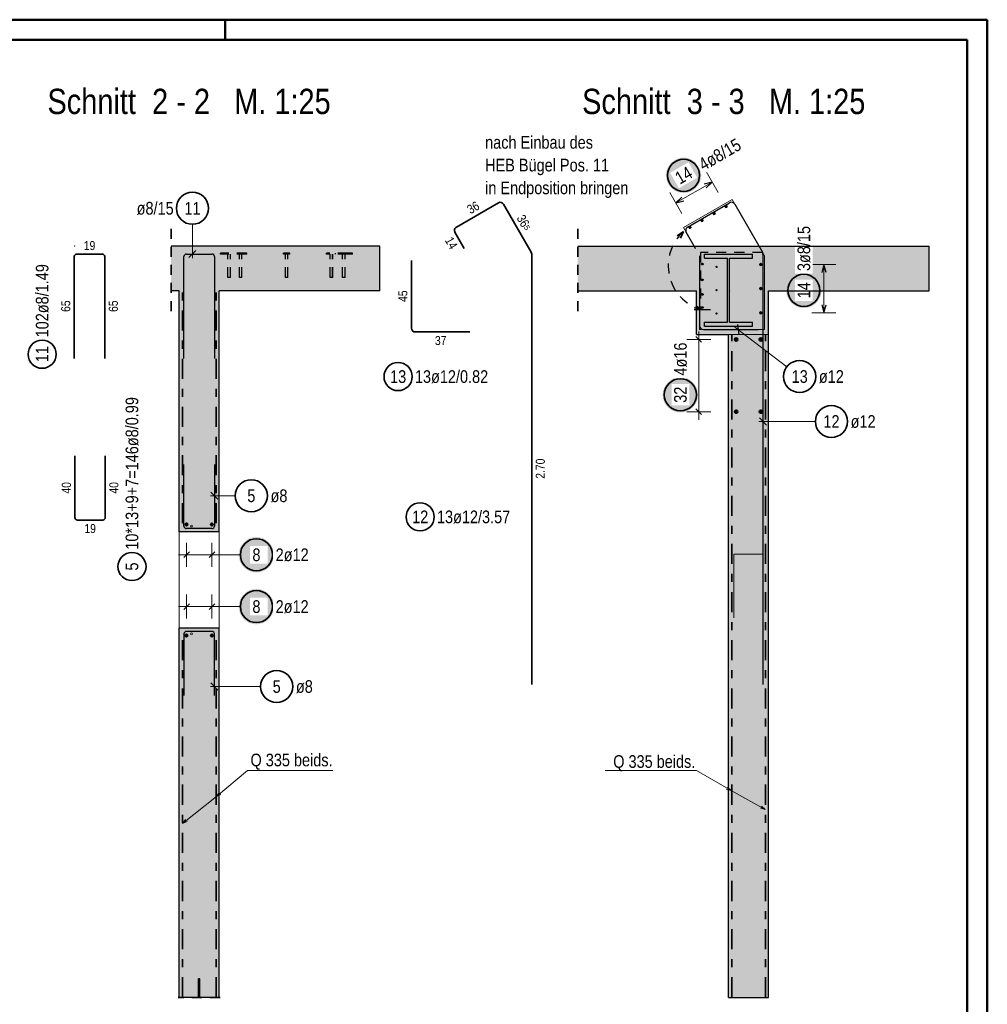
# Model space of a CAD drawing. Header units: millimetres. Extents: x -1.6 to 96.2, y -42.8 to 42.
# Tile 43 of 43: x 75.4 to 87.5, y 29.8 to 42. Entities that reach past the tile are written whole.
import ezdxf

# ---------------------------------------------------------------- set-up
doc = ezdxf.new("R2010")
doc.units = ezdxf.units.MM
doc.linetypes.add('DASHDOT', pattern=[1, 0.5, -0.25, 0, -0.25])
doc.linetypes.add('HIDDEN', pattern=[0.375, 0.25, -0.125])
doc.layers.add('Bewehrung', color=7, linetype='Continuous', lineweight=20)
doc.layers.add('Schraffuren', color=7, linetype='Continuous', lineweight=20)
doc.styles.add('Arial Narrow', font='ARIALN.TTF')

msp = doc.modelspace()

# ---------------------------------------------------------------- hatches: boundary and pattern name
at = {"layer": 'Bewehrung', "lineweight": 25, "true_color": 0xffffff}
for points in [[(83.934371, 40.111239), (83.934237, 40.118917), (83.933835, 40.126585), (83.933166, 40.134235), (83.93223, 40.141857), (83.931029, 40.149441), (83.929564, 40.156979), (83.927836, 40.164462), (83.925849, 40.171879), (83.923603, 40.179222), (83.921103, 40.186483), (83.918351, 40.193652), (83.915351, 40.200721), (83.912106, 40.20768), (83.90862, 40.214522), (83.904897, 40.221239), (83.900942, 40.227821), (83.896759, 40.234261), (83.892355, 40.240551), (83.887733, 40.246684), (83.882901, 40.252652), (83.877863, 40.258447), (83.872626, 40.264064), (83.867196, 40.269493), (83.86158, 40.274731), (83.855784, 40.279768), (83.849817, 40.284601), (83.843684, 40.289222), (83.837393, 40.293627), (83.830953, 40.297809), (83.824371, 40.301764), (83.817655, 40.305487), (83.810813, 40.308973), (83.803853, 40.312219), (83.796784, 40.315219), (83.789615, 40.317971), (83.782355, 40.320471), (83.775011, 40.322716), (83.767594, 40.324704), (83.760112, 40.326431), (83.752574, 40.327896), (83.744989, 40.329098), (83.737367, 40.330034), (83.729717, 40.330703), (83.722049, 40.331105), (83.714371, 40.331239), (83.706693, 40.331105), (83.699025, 40.330703), (83.691375, 40.330034), (83.683753, 40.329098), (83.676168, 40.327896), (83.66863, 40.326431), (83.661148, 40.324704), (83.653731, 40.322716), (83.646387, 40.320471), (83.639127, 40.317971), (83.631958, 40.315219), (83.624889, 40.312219), (83.617929, 40.308973), (83.611087, 40.305487), (83.604371, 40.301764), (83.597789, 40.297809), (83.591349, 40.293627), (83.585058, 40.289222), (83.578926, 40.284601), (83.572958, 40.279768), (83.567162, 40.274731), (83.561546, 40.269493), (83.556116, 40.264064), (83.550879, 40.258447), (83.545841, 40.252652), (83.541009, 40.246684), (83.536387, 40.240551), (83.531983, 40.234261), (83.5278, 40.227821), (83.523845, 40.221239), (83.520123, 40.214522), (83.516636, 40.20768), (83.513391, 40.200721), (83.510391, 40.193652), (83.507639, 40.186483), (83.505139, 40.179222), (83.502893, 40.171879), (83.500906, 40.164462), (83.499179, 40.156979), (83.497713, 40.149441), (83.496512, 40.141857), (83.495576, 40.134235), (83.494907, 40.126585), (83.494505, 40.118917), (83.494371, 40.111239), (83.494505, 40.103561), (83.494907, 40.095892), (83.495576, 40.088242), (83.496512, 40.080621), (83.497713, 40.073036), (83.499179, 40.065498), (83.500906, 40.058016), (83.502893, 40.050598), (83.505139, 40.043255), (83.507639, 40.035994), (83.510391, 40.028825), (83.513391, 40.021757), (83.516636, 40.014797), (83.520123, 40.007955), (83.523845, 40.001239), (83.5278, 39.994656), (83.531983, 39.988216), (83.536387, 39.981926), (83.541009, 39.975793), (83.545841, 39.969825), (83.550879, 39.96403), (83.556116, 39.958414), (83.561546, 39.952984), (83.567162, 39.947747), (83.572958, 39.942709), (83.578926, 39.937876), (83.585058, 39.933255), (83.591349, 39.92885), (83.597789, 39.924668), (83.604371, 39.920713), (83.611087, 39.91699), (83.617929, 39.913504), (83.624889, 39.910259), (83.631958, 39.907258), (83.639127, 39.904506), (83.646387, 39.902006), (83.653731, 39.899761), (83.661148, 39.897774), (83.66863, 39.896046), (83.676168, 39.894581), (83.683753, 39.89338), (83.691375, 39.892444), (83.699025, 39.891775), (83.706693, 39.891373), (83.714371, 39.891239), (83.722049, 39.891373), (83.729717, 39.891775), (83.737367, 39.892444), (83.744989, 39.89338), (83.752574, 39.894581), (83.760112, 39.896046), (83.767594, 39.897774), (83.775011, 39.899761), (83.782355, 39.902006), (83.789615, 39.904506), (83.796784, 39.907258), (83.803853, 39.910259), (83.810813, 39.913504), (83.817655, 39.91699), (83.824371, 39.920713), (83.830953, 39.924668), (83.837393, 39.92885), (83.843684, 39.933255), (83.849817, 39.937876), (83.855784, 39.942709), (83.86158, 39.947747), (83.867196, 39.952984), (83.872626, 39.958414), (83.877863, 39.96403), (83.882901, 39.969825), (83.887733, 39.975793), (83.892355, 39.981926), (83.896759, 39.988216), (83.900942, 39.994656), (83.904897, 40.001239), (83.90862, 40.007955), (83.912106, 40.014797), (83.915351, 40.021757), (83.918351, 40.028825), (83.921103, 40.035994), (83.923603, 40.043255), (83.925849, 40.050598), (83.927836, 40.058016), (83.929564, 40.065498), (83.931029, 40.073036), (83.93223, 40.080621), (83.933166, 40.088242), (83.933835, 40.095892)], [(85.433183, 38.678254), (85.433049, 38.685932), (85.432647, 38.693601), (85.431978, 38.701251), (85.431042, 38.708873), (85.429841, 38.716457), (85.428376, 38.723995), (85.426648, 38.731477), (85.424661, 38.738895), (85.422416, 38.746238), (85.419916, 38.753499), (85.417164, 38.760668), (85.414163, 38.767737), (85.410918, 38.774696), (85.407432, 38.781538), (85.403709, 38.788254), (85.399754, 38.794837), (85.395571, 38.801277), (85.391167, 38.807567), (85.386546, 38.8137), (85.381713, 38.819668), (85.376675, 38.825463), (85.371438, 38.831079), (85.366008, 38.836509), (85.360392, 38.841746), (85.354596, 38.846784), (85.348629, 38.851617), (85.342496, 38.856238), (85.336206, 38.860643), (85.329765, 38.864825), (85.323183, 38.86878), (85.316467, 38.872503), (85.309625, 38.875989), (85.302665, 38.879234), (85.295597, 38.882235), (85.288428, 38.884987), (85.281167, 38.887487), (85.273823, 38.889732), (85.266406, 38.89172), (85.258924, 38.893447), (85.251386, 38.894912), (85.243801, 38.896113), (85.236179, 38.897049), (85.22853, 38.897719), (85.220861, 38.89812), (85.213183, 38.898254), (85.205505, 38.89812), (85.197837, 38.897719), (85.190187, 38.897049), (85.182565, 38.896113), (85.174981, 38.894912), (85.167443, 38.893447), (85.15996, 38.89172), (85.152543, 38.889732), (85.145199, 38.887487), (85.137939, 38.884987), (85.13077, 38.882235), (85.123701, 38.879234), (85.116742, 38.875989), (85.109899, 38.872503), (85.103183, 38.86878), (85.096601, 38.864825), (85.090161, 38.860643), (85.08387, 38.856238), (85.077738, 38.851617), (85.07177, 38.846784), (85.065974, 38.841746), (85.060358, 38.836509), (85.054928, 38.831079), (85.049691, 38.825463), (85.044653, 38.819668), (85.039821, 38.8137), (85.035199, 38.807567), (85.030795, 38.801277), (85.026613, 38.794837), (85.022658, 38.788254), (85.018935, 38.781538), (85.015448, 38.774696), (85.012203, 38.767737), (85.009203, 38.760668), (85.006451, 38.753499), (85.003951, 38.746238), (85.001706, 38.738895), (84.999718, 38.731477), (84.997991, 38.723995), (84.996525, 38.716457), (84.995324, 38.708873), (84.994388, 38.701251), (84.993719, 38.693601), (84.993317, 38.685932), (84.993183, 38.678254), (84.993317, 38.670577), (84.993719, 38.662908), (84.994388, 38.655258), (84.995324, 38.647636), (84.996525, 38.640052), (84.997991, 38.632514), (84.999718, 38.625032), (85.001706, 38.617614), (85.003951, 38.610271), (85.006451, 38.60301), (85.009203, 38.595841), (85.012203, 38.588772), (85.015448, 38.581813), (85.018935, 38.574971), (85.022658, 38.568254), (85.026613, 38.561672), (85.030795, 38.555232), (85.035199, 38.548942), (85.039821, 38.542809), (85.044653, 38.536841), (85.049691, 38.531046), (85.054928, 38.52543), (85.060358, 38.52), (85.065974, 38.514763), (85.07177, 38.509725), (85.077738, 38.504892), (85.08387, 38.500271), (85.090161, 38.495866), (85.096601, 38.491684), (85.103183, 38.487729), (85.109899, 38.484006), (85.116742, 38.48052), (85.123701, 38.477274), (85.13077, 38.474274), (85.137939, 38.471522), (85.145199, 38.469022), (85.152543, 38.466777), (85.15996, 38.464789), (85.167443, 38.463062), (85.174981, 38.461597), (85.182565, 38.460396), (85.190187, 38.45946), (85.197837, 38.45879), (85.205505, 38.458389), (85.213183, 38.458254), (85.220861, 38.458389), (85.22853, 38.45879), (85.236179, 38.45946), (85.243801, 38.460396), (85.251386, 38.461597), (85.258924, 38.463062), (85.266406, 38.464789), (85.273823, 38.466777), (85.281167, 38.469022), (85.288428, 38.471522), (85.295597, 38.474274), (85.302665, 38.477274), (85.309625, 38.48052), (85.316467, 38.484006), (85.323183, 38.487729), (85.329765, 38.491684), (85.336206, 38.495866), (85.342496, 38.500271), (85.348629, 38.504892), (85.354596, 38.509725), (85.360392, 38.514763), (85.366008, 38.52), (85.371438, 38.52543), (85.376675, 38.531046), (85.381713, 38.536841), (85.386546, 38.542809), (85.391167, 38.548942), (85.395571, 38.555232), (85.399754, 38.561672), (85.403709, 38.568254), (85.407432, 38.574971), (85.410918, 38.581813), (85.414163, 38.588772), (85.417164, 38.595841), (85.419916, 38.60301), (85.422416, 38.610271), (85.424661, 38.617614), (85.426648, 38.625032), (85.428376, 38.632514), (85.429841, 38.640052), (85.431042, 38.647636), (85.431978, 38.655258), (85.432647, 38.662908)], [(78.609352, 35.38408), (78.609218, 35.391758), (78.608816, 35.399427), (78.608147, 35.407077), (78.607211, 35.414699), (78.60601, 35.422283), (78.604545, 35.429821), (78.602817, 35.437303), (78.60083, 35.444721), (78.598585, 35.452064), (78.596085, 35.459325), (78.593333, 35.466494), (78.590332, 35.473563), (78.587087, 35.480522), (78.583601, 35.487364), (78.579878, 35.49408), (78.575923, 35.500663), (78.57174, 35.507103), (78.567336, 35.513393), (78.562715, 35.519526), (78.557882, 35.525494), (78.552844, 35.531289), (78.547607, 35.536905), (78.542177, 35.542335), (78.536561, 35.547572), (78.530765, 35.55261), (78.524798, 35.557443), (78.518665, 35.562064), (78.512375, 35.566469), (78.505934, 35.570651), (78.499352, 35.574606), (78.492636, 35.578329), (78.485794, 35.581815), (78.478834, 35.58506), (78.471766, 35.588061), (78.464597, 35.590813), (78.457336, 35.593313), (78.449992, 35.595558), (78.442575, 35.597546), (78.435093, 35.599273), (78.427555, 35.600738), (78.41997, 35.601939), (78.412348, 35.602875), (78.404699, 35.603545), (78.39703, 35.603946), (78.389352, 35.60408), (78.381674, 35.603946), (78.374006, 35.603545), (78.366356, 35.602875), (78.358734, 35.601939), (78.35115, 35.600738), (78.343612, 35.599273), (78.336129, 35.597546), (78.328712, 35.595558), (78.321368, 35.593313), (78.314108, 35.590813), (78.306939, 35.588061), (78.29987, 35.58506), (78.292911, 35.581815), (78.286068, 35.578329), (78.279352, 35.574606), (78.27277, 35.570651), (78.26633, 35.566469), (78.260039, 35.562064), (78.253907, 35.557443), (78.247939, 35.55261), (78.242143, 35.547572), (78.236527, 35.542335), (78.231097, 35.536905), (78.22586, 35.531289), (78.220822, 35.525494), (78.21599, 35.519526), (78.211368, 35.513393), (78.206964, 35.507103), (78.202782, 35.500663), (78.198827, 35.49408), (78.195104, 35.487364), (78.191617, 35.480522), (78.188372, 35.473563), (78.185372, 35.466494), (78.18262, 35.459325), (78.18012, 35.452064), (78.177875, 35.444721), (78.175887, 35.437303), (78.17416, 35.429821), (78.172694, 35.422283), (78.171493, 35.414699), (78.170557, 35.407077), (78.169888, 35.399427), (78.169486, 35.391758), (78.169352, 35.38408), (78.169486, 35.376403), (78.169888, 35.368734), (78.170557, 35.361084), (78.171493, 35.353462), (78.172694, 35.345878), (78.17416, 35.33834), (78.175887, 35.330858), (78.177875, 35.32344), (78.18012, 35.316097), (78.18262, 35.308836), (78.185372, 35.301667), (78.188372, 35.294598), (78.191617, 35.287639), (78.195104, 35.280797), (78.198827, 35.27408), (78.202782, 35.267498), (78.206964, 35.261058), (78.211368, 35.254768), (78.21599, 35.248635), (78.220822, 35.242667), (78.22586, 35.236872), (78.231097, 35.231256), (78.236527, 35.225826), (78.242143, 35.220589), (78.247939, 35.215551), (78.253907, 35.210718), (78.260039, 35.206097), (78.26633, 35.201692), (78.27277, 35.19751), (78.279352, 35.193555), (78.286068, 35.189832), (78.292911, 35.186346), (78.29987, 35.1831), (78.306939, 35.1801), (78.314108, 35.177348), (78.321368, 35.174848), (78.328712, 35.172603), (78.336129, 35.170615), (78.343612, 35.168888), (78.35115, 35.167423), (78.358734, 35.166221), (78.366356, 35.165286), (78.374006, 35.164616), (78.381674, 35.164214), (78.389352, 35.16408), (78.39703, 35.164214), (78.404699, 35.164616), (78.412348, 35.165286), (78.41997, 35.166221), (78.427555, 35.167423), (78.435093, 35.168888), (78.442575, 35.170615), (78.449992, 35.172603), (78.457336, 35.174848), (78.464597, 35.177348), (78.471766, 35.1801), (78.478834, 35.1831), (78.485794, 35.186346), (78.492636, 35.189832), (78.499352, 35.193555), (78.505934, 35.19751), (78.512375, 35.201692), (78.518665, 35.206097), (78.524798, 35.210718), (78.530765, 35.215551), (78.536561, 35.220589), (78.542177, 35.225826), (78.547607, 35.231256), (78.552844, 35.236872), (78.557882, 35.242667), (78.562715, 35.248635), (78.567336, 35.254768), (78.57174, 35.261058), (78.575923, 35.267498), (78.579878, 35.27408), (78.583601, 35.280797), (78.587087, 35.287639), (78.590332, 35.294598), (78.593333, 35.301667), (78.596085, 35.308836), (78.598585, 35.316097), (78.60083, 35.32344), (78.602817, 35.330858), (78.604545, 35.33834), (78.60601, 35.345878), (78.607211, 35.353462), (78.608147, 35.361084), (78.608816, 35.368734)], [(78.609352, 34.738809), (78.609218, 34.746487), (78.608816, 34.754155), (78.608147, 34.761805), (78.607211, 34.769427), (78.60601, 34.777011), (78.604545, 34.784549), (78.602817, 34.792031), (78.60083, 34.799449), (78.598585, 34.806792), (78.596085, 34.814053), (78.593333, 34.821222), (78.590332, 34.828291), (78.587087, 34.83525), (78.583601, 34.842092), (78.579878, 34.848809), (78.575923, 34.855391), (78.57174, 34.861831), (78.567336, 34.868121), (78.562715, 34.874254), (78.557882, 34.880222), (78.552844, 34.886017), (78.547607, 34.891633), (78.542177, 34.897063), (78.536561, 34.902301), (78.530765, 34.907338), (78.524798, 34.912171), (78.518665, 34.916792), (78.512375, 34.921197), (78.505934, 34.925379), (78.499352, 34.929334), (78.492636, 34.933057), (78.485794, 34.936543), (78.478834, 34.939789), (78.471766, 34.942789), (78.464597, 34.945541), (78.457336, 34.948041), (78.449992, 34.950286), (78.442575, 34.952274), (78.435093, 34.954001), (78.427555, 34.955466), (78.41997, 34.956668), (78.412348, 34.957603), (78.404699, 34.958273), (78.39703, 34.958675), (78.389352, 34.958809), (78.381674, 34.958675), (78.374006, 34.958273), (78.366356, 34.957603), (78.358734, 34.956668), (78.35115, 34.955466), (78.343612, 34.954001), (78.336129, 34.952274), (78.328712, 34.950286), (78.321368, 34.948041), (78.314108, 34.945541), (78.306939, 34.942789), (78.29987, 34.939789), (78.292911, 34.936543), (78.286068, 34.933057), (78.279352, 34.929334), (78.27277, 34.925379), (78.26633, 34.921197), (78.260039, 34.916792), (78.253907, 34.912171), (78.247939, 34.907338), (78.242143, 34.902301), (78.236527, 34.897063), (78.231097, 34.891633), (78.22586, 34.886017), (78.220822, 34.880222), (78.21599, 34.874254), (78.211368, 34.868121), (78.206964, 34.861831), (78.202782, 34.855391), (78.198827, 34.848809), (78.195104, 34.842092), (78.191617, 34.83525), (78.188372, 34.828291), (78.185372, 34.821222), (78.18262, 34.814053), (78.18012, 34.806792), (78.177875, 34.799449), (78.175887, 34.792031), (78.17416, 34.784549), (78.172694, 34.777011), (78.171493, 34.769427), (78.170557, 34.761805), (78.169888, 34.754155), (78.169486, 34.746487), (78.169352, 34.738809), (78.169486, 34.731131), (78.169888, 34.723462), (78.170557, 34.715812), (78.171493, 34.708191), (78.172694, 34.700606), (78.17416, 34.693068), (78.175887, 34.685586), (78.177875, 34.678168), (78.18012, 34.670825), (78.18262, 34.663564), (78.185372, 34.656395), (78.188372, 34.649327), (78.191617, 34.642367), (78.195104, 34.635525), (78.198827, 34.628809), (78.202782, 34.622226), (78.206964, 34.615786), (78.211368, 34.609496), (78.21599, 34.603363), (78.220822, 34.597395), (78.22586, 34.5916), (78.231097, 34.585984), (78.236527, 34.580554), (78.242143, 34.575317), (78.247939, 34.570279), (78.253907, 34.565446), (78.260039, 34.560825), (78.26633, 34.55642), (78.27277, 34.552238), (78.279352, 34.548283), (78.286068, 34.54456), (78.292911, 34.541074), (78.29987, 34.537829), (78.306939, 34.534828), (78.314108, 34.532076), (78.321368, 34.529576), (78.328712, 34.527331), (78.336129, 34.525344), (78.343612, 34.523616), (78.35115, 34.522151), (78.358734, 34.52095), (78.366356, 34.520014), (78.374006, 34.519345), (78.381674, 34.518943), (78.389352, 34.518809), (78.39703, 34.518943), (78.404699, 34.519345), (78.412348, 34.520014), (78.41997, 34.52095), (78.427555, 34.522151), (78.435093, 34.523616), (78.442575, 34.525344), (78.449992, 34.527331), (78.457336, 34.529576), (78.464597, 34.532076), (78.471766, 34.534828), (78.478834, 34.537829), (78.485794, 34.541074), (78.492636, 34.54456), (78.499352, 34.548283), (78.505934, 34.552238), (78.512375, 34.55642), (78.518665, 34.560825), (78.524798, 34.565446), (78.530765, 34.570279), (78.536561, 34.575317), (78.542177, 34.580554), (78.547607, 34.585984), (78.552844, 34.5916), (78.557882, 34.597395), (78.562715, 34.603363), (78.567336, 34.609496), (78.57174, 34.615786), (78.575923, 34.622226), (78.579878, 34.628809), (78.583601, 34.635525), (78.587087, 34.642367), (78.590332, 34.649327), (78.593333, 34.656395), (78.596085, 34.663564), (78.598585, 34.670825), (78.60083, 34.678168), (78.602817, 34.685586), (78.604545, 34.693068), (78.60601, 34.700606), (78.607211, 34.708191), (78.608147, 34.715812), (78.608816, 34.723462)]]:
    msp.add_hatch(color=7, dxfattribs=at).paths.add_polyline_path(points)
at = {"layer": 'Schraffuren', "lineweight": 50, "true_color": 0xd7ffd7}
for points in [[(77.325136, 38.670244), (79.926179, 38.670244), (79.926179, 39.230256), (77.325136, 39.230256)], [(77.426172, 35.670244), (77.926172, 35.670244), (77.926172, 38.670244), (77.426172, 38.670244)], [(77.426172, 29.870244), (77.926172, 29.870244), (77.926172, 34.470244), (77.426172, 34.470244)]]:
    msp.add_hatch(color=254, dxfattribs=at).paths.add_polyline_path(points)
at = {"layer": 'Schraffuren', "lineweight": 13, "true_color": 0xd7ffd7}
for points in [[(84.287552, 38.670244), (86.77356, 38.670256), (86.77356, 39.230256), (82.395748, 39.230256), (82.395748, 38.670256), (84.259552, 38.670244), (84.259552, 39.078256), (83.973552, 39.078256), (83.973552, 39.130256), (84.573552, 39.130256), (84.573552, 39.078256), (84.287552, 39.078256)], [(84.773552, 38.130256), (84.773552, 38.670244), (84.287552, 38.670244), (84.287552, 38.282256), (84.573552, 38.282256), (84.573552, 38.230256), (83.973552, 38.230256), (83.973552, 38.282256), (84.259552, 38.282256), (84.259552, 38.670244), (83.873552, 38.670244), (83.873552, 38.130256)], [(84.273552, 29.870244), (84.773552, 29.870244), (84.773552, 38.130256), (84.273552, 38.130256)]]:
    msp.add_hatch(color=254, dxfattribs=at).paths.add_polyline_path(points)
at = {"layer": 'Schraffuren', "lineweight": 13, "true_color": 0x4682b4}
msp.add_hatch(color=145, dxfattribs=at).paths.add_polyline_path([(83.973552, 38.230256), (84.573552, 38.230256), (84.573552, 38.282256), (84.287552, 38.282256), (84.287552, 39.078256), (84.573552, 39.078256), (84.573552, 39.130256), (83.973552, 39.130256), (83.973552, 39.078256), (84.259552, 39.078256), (84.259552, 38.282256), (83.973552, 38.282256)])
at = {"layer": 'Schraffuren', "lineweight": 25, "true_color": 0xffffff}
msp.add_hatch(color=7, dxfattribs=at).paths.add_polyline_path([(83.893997, 37.377133), (83.893863, 37.384811), (83.893461, 37.39248), (83.892792, 37.40013), (83.891856, 37.407751), (83.890655, 37.415336), (83.88919, 37.422874), (83.887462, 37.430356), (83.885475, 37.437774), (83.88323, 37.445117), (83.880729, 37.452378), (83.877978, 37.459547), (83.874977, 37.466615), (83.871732, 37.473575), (83.868246, 37.480417), (83.864523, 37.487133), (83.860568, 37.493716), (83.856385, 37.500156), (83.851981, 37.506446), (83.847359, 37.512579), (83.842527, 37.518547), (83.837489, 37.524342), (83.832252, 37.529958), (83.826822, 37.535388), (83.821206, 37.540625), (83.81541, 37.545663), (83.809443, 37.550496), (83.80331, 37.555117), (83.79702, 37.559522), (83.790579, 37.563704), (83.783997, 37.567659), (83.777281, 37.571382), (83.770439, 37.574868), (83.763479, 37.578113), (83.756411, 37.581114), (83.749242, 37.583866), (83.741981, 37.586366), (83.734637, 37.588611), (83.72722, 37.590598), (83.719738, 37.592326), (83.7122, 37.593791), (83.704615, 37.594992), (83.696993, 37.595928), (83.689344, 37.596597), (83.681675, 37.596999), (83.673997, 37.597133), (83.666319, 37.596999), (83.658651, 37.596597), (83.651001, 37.595928), (83.643379, 37.594992), (83.635795, 37.593791), (83.628257, 37.592326), (83.620774, 37.590598), (83.613357, 37.588611), (83.606013, 37.586366), (83.598753, 37.583866), (83.591584, 37.581114), (83.584515, 37.578113), (83.577555, 37.574868), (83.570713, 37.571382), (83.563997, 37.567659), (83.557415, 37.563704), (83.550975, 37.559522), (83.544684, 37.555117), (83.538552, 37.550496), (83.532584, 37.545663), (83.526788, 37.540625), (83.521172, 37.535388), (83.515742, 37.529958), (83.510505, 37.524342), (83.505467, 37.518547), (83.500635, 37.512579), (83.496013, 37.506446), (83.491609, 37.500156), (83.487427, 37.493716), (83.483472, 37.487133), (83.479749, 37.480417), (83.476262, 37.473575), (83.473017, 37.466615), (83.470017, 37.459547), (83.467265, 37.452378), (83.464765, 37.445117), (83.46252, 37.437774), (83.460532, 37.430356), (83.458805, 37.422874), (83.457339, 37.415336), (83.456138, 37.407751), (83.455202, 37.40013), (83.454533, 37.39248), (83.454131, 37.384811), (83.453997, 37.377133), (83.454131, 37.369455), (83.454533, 37.361787), (83.455202, 37.354137), (83.456138, 37.346515), (83.457339, 37.338931), (83.458805, 37.331393), (83.460532, 37.323911), (83.46252, 37.316493), (83.464765, 37.30915), (83.467265, 37.301889), (83.470017, 37.29472), (83.473017, 37.287651), (83.476262, 37.280692), (83.479749, 37.27385), (83.483472, 37.267133), (83.487427, 37.260551), (83.491609, 37.254111), (83.496013, 37.247821), (83.500635, 37.241688), (83.505467, 37.23572), (83.510505, 37.229925), (83.515742, 37.224309), (83.521172, 37.218879), (83.526788, 37.213641), (83.532584, 37.208604), (83.538552, 37.203771), (83.544684, 37.19915), (83.550975, 37.194745), (83.557415, 37.190563), (83.563997, 37.186608), (83.570713, 37.182885), (83.577555, 37.179399), (83.584515, 37.176153), (83.591584, 37.173153), (83.598753, 37.170401), (83.606013, 37.167901), (83.613357, 37.165656), (83.620774, 37.163668), (83.628257, 37.161941), (83.635795, 37.160476), (83.643379, 37.159274), (83.651001, 37.158339), (83.658651, 37.157669), (83.666319, 37.157267), (83.673997, 37.157133), (83.681675, 37.157267), (83.689344, 37.157669), (83.696993, 37.158339), (83.704615, 37.159274), (83.7122, 37.160476), (83.719738, 37.161941), (83.72722, 37.163668), (83.734637, 37.165656), (83.741981, 37.167901), (83.749242, 37.170401), (83.756411, 37.173153), (83.763479, 37.176153), (83.770439, 37.179399), (83.777281, 37.182885), (83.783997, 37.186608), (83.790579, 37.190563), (83.79702, 37.194745), (83.80331, 37.19915), (83.809443, 37.203771), (83.81541, 37.208604), (83.821206, 37.213641), (83.826822, 37.218879), (83.832252, 37.224309), (83.837489, 37.229925), (83.842527, 37.23572), (83.847359, 37.241688), (83.851981, 37.247821), (83.856385, 37.254111), (83.860568, 37.260551), (83.864523, 37.267133), (83.868246, 37.27385), (83.871732, 37.280692), (83.874977, 37.287651), (83.877978, 37.29472), (83.880729, 37.301889), (83.88323, 37.30915), (83.885475, 37.316493), (83.887462, 37.323911), (83.88919, 37.331393), (83.890655, 37.338931), (83.891856, 37.346515), (83.892792, 37.354137), (83.893461, 37.361787)])
at = {"layer": 'Schraffuren', "lineweight": 50, "true_color": 0xff0000}
msp.add_hatch(color=1, dxfattribs=at).paths.add_polyline_path([(77.666172, 29.870244), (77.686172, 29.870244), (77.686172, 30.100242), (77.666172, 30.100242)])

# ---------------------------------------------------------------- linework, layer by layer
at = {"color": 4, "linetype": 'Continuous', "lineweight": 50}
for p, q in [((87.5, 42.05), (0, 42.05)), ((87.5, 0), (87.5, 42.05)), ((87.25, 41.8), (1, 41.8)), ((87.25, 0.25), (87.25, 41.8))]:
    msp.add_line(p, q, dxfattribs=at)
at = {"color": 4, "linetype": 'Continuous', "lineweight": 50, "ltscale": 0.5}
msp.add_line((78, 42.05), (78, 41.8), dxfattribs=at)
at = {"color": 9, "linetype": 'Continuous', "lineweight": 0}
for p, q in [((84.318552, 39.810315), (83.712335, 39.460315)), ((84.723552, 39.108835), (84.318552, 39.810315)), ((83.712335, 39.460315), (83.862335, 39.200508)), ((83.913552, 39.108835), (83.913552, 38.190256)), ((84.723552, 39.108835), (84.723552, 38.190256)), ((84.723552, 38.190256), (83.913552, 38.190256)), ((84.773552, 38.130256), (83.873552, 38.130256))]:
    msp.add_line(p, q, dxfattribs=at)
at = {"color": 2, "linetype": 'HIDDEN', "lineweight": 35, "ltscale": 0.5}
for p, q in [((77.325136, 38.420256), (77.325136, 39.480256)), ((82.395748, 38.420256), (82.395748, 39.480256)), ((77.936172, 29.870244), (77.416172, 29.870244))]:
    msp.add_line(p, q, dxfattribs=at)
at = {"color": 2, "linetype": 'Continuous', "lineweight": 35}
for p, q in [((83.711744, 39.410835), (83.635057, 39.35829)), ((83.711744, 39.410835), (83.67509, 39.329378)), ((83.926576, 38.440052), (83.844115, 38.439771)), ((83.867729, 38.489807), (83.926576, 38.440052))]:
    msp.add_line(p, q, dxfattribs=at)
at = {"color": 3, "linetype": 'Continuous', "lineweight": 25}
for p, q in [((79.926179, 39.230256), (77.325136, 39.230256)), ((79.926179, 38.670256), (79.926179, 39.230256)), ((83.973552, 39.078256), (83.973552, 39.130256)), ((83.973552, 39.130256), (84.573552, 39.130256)), ((84.573552, 39.078256), (84.573552, 39.130256)), ((86.77356, 38.670256), (86.77356, 39.230256)), ((83.973552, 39.078256), (84.259552, 39.078256)), ((84.259552, 38.282256), (84.259552, 39.078256)), ((84.287552, 38.282256), (84.287552, 39.078256)), ((84.287552, 39.078256), (84.573552, 39.078256)), ((77.426172, 38.670244), (77.325136, 38.670244)), ((77.426172, 35.670244), (77.426172, 38.670244)), ((77.926172, 35.670244), (77.926172, 38.670244)), ((79.926179, 38.670244), (77.926172, 38.670244)), ((82.395748, 38.670256), (83.873552, 38.670256)), ((83.873552, 38.130256), (83.873552, 38.670244)), ((84.773552, 38.130256), (84.773552, 38.670244)), ((83.973552, 38.230256), (83.973552, 38.282256)), ((83.973552, 38.282256), (84.259552, 38.282256)), ((84.287552, 38.282256), (84.573552, 38.282256)), ((84.573552, 38.230256), (84.573552, 38.282256)), ((83.973552, 38.230256), (84.573552, 38.230256)), ((83.873552, 38.130256), (84.273552, 38.130256)), ((84.273552, 29.870244), (84.273552, 38.130256)), ((84.773552, 29.870244), (84.773552, 38.130256)), ((77.926172, 35.670244), (77.426172, 35.670244)), ((77.426172, 29.870244), (77.426172, 34.470244)), ((77.926172, 34.470244), (77.426172, 34.470244)), ((77.926172, 29.870244), (77.926172, 34.470244)), ((77.666172, 29.870244), (77.666172, 30.100242)), ((77.686172, 30.100242), (77.666172, 30.100242)), ((77.686172, 29.870244), (77.686172, 30.100242)), ((77.666172, 29.870244), (77.426172, 29.870244)), ((77.926172, 29.870244), (77.686172, 29.870244)), ((84.273552, 29.870244), (84.773552, 29.870244))]:
    msp.add_line(p, q, dxfattribs=at)
at = {"color": 3, "linetype": 'HIDDEN', "lineweight": 25, "ltscale": 0.5}
for p, q in [((77.9431, 39.130242), (77.9431, 39.140242)), ((77.999668, 39.140242), (77.9431, 39.140242)), ((77.999668, 39.130242), (77.9431, 39.130242)), ((77.999668, 39.130242), (77.999668, 39.140242)), ((78.270454, 39.140242), (77.999668, 39.140242)), ((78.270454, 39.130242), (77.999668, 39.130242)), ((78.033166, 38.840242), (78.033166, 39.130242)), ((78.065166, 38.840242), (78.065166, 39.130242)), ((78.157317, 39.130242), (78.157317, 39.140242)), ((78.177415, 38.840242), (78.177415, 39.130242)), ((78.209415, 38.840242), (78.209415, 39.130242)), ((78.270454, 39.130242), (78.270454, 39.140242)), ((78.726172, 39.130242), (78.726172, 39.140242)), ((78.806172, 39.140242), (78.726172, 39.140242)), ((78.806172, 39.130242), (78.726172, 39.130242)), ((78.750172, 38.840242), (78.750172, 39.130242)), ((78.782172, 38.840242), (78.782172, 39.130242)), ((78.806172, 39.130242), (78.806172, 39.140242)), ((79.26189, 39.130242), (79.26189, 39.140242)), ((79.529847, 39.140242), (79.26189, 39.140242)), ((79.529847, 39.130242), (79.26189, 39.130242)), ((79.308786, 38.840242), (79.308786, 39.130242)), ((79.310091, 38.840242), (79.310091, 39.130242)), ((79.339482, 38.840242), (79.339482, 39.130242)), ((79.340786, 38.840242), (79.340786, 39.130242)), ((79.375027, 39.130242), (79.375027, 39.140242)), ((79.46435, 38.840242), (79.46435, 39.130242)), ((79.49635, 38.840242), (79.49635, 39.130242)), ((79.529847, 39.130242), (79.529847, 39.140242)), ((79.586416, 39.140242), (79.529847, 39.140242)), ((79.586416, 39.130242), (79.529847, 39.130242)), ((79.586416, 39.130242), (79.586416, 39.140242)), ((84.696401, 39.151565), (83.926576, 39.151565)), ((83.926576, 39.151565), (83.926576, 38.440052)), ((78.034384, 38.840242), (78.033166, 38.840242)), ((78.037852, 38.840242), (78.034384, 38.840242)), ((78.043043, 38.840242), (78.037852, 38.840242)), ((78.049166, 38.840242), (78.043043, 38.840242)), ((78.055289, 38.840242), (78.049166, 38.840242)), ((78.060479, 38.840242), (78.055289, 38.840242)), ((78.063948, 38.840242), (78.060479, 38.840242)), ((78.065166, 38.840242), (78.063948, 38.840242)), ((78.178633, 38.840242), (78.177415, 38.840242)), ((78.182102, 38.840242), (78.178633, 38.840242)), ((78.187293, 38.840242), (78.182102, 38.840242)), ((78.193415, 38.840242), (78.187293, 38.840242)), ((78.199538, 38.840242), (78.193415, 38.840242)), ((78.204729, 38.840242), (78.199538, 38.840242)), ((78.208198, 38.840242), (78.204729, 38.840242)), ((78.209415, 38.840242), (78.208198, 38.840242)), ((78.75139, 38.840242), (78.750172, 38.840242)), ((78.754858, 38.840242), (78.75139, 38.840242)), ((78.760049, 38.840242), (78.754858, 38.840242)), ((78.766172, 38.840242), (78.760049, 38.840242)), ((78.772295, 38.840242), (78.766172, 38.840242)), ((78.777486, 38.840242), (78.772295, 38.840242)), ((78.780954, 38.840242), (78.777486, 38.840242)), ((78.782172, 38.840242), (78.780954, 38.840242)), ((79.310091, 38.840242), (79.308786, 38.840242)), ((79.313473, 38.840242), (79.310091, 38.840242)), ((79.318663, 38.840242), (79.313473, 38.840242)), ((79.324786, 38.840242), (79.318663, 38.840242)), ((79.330909, 38.840242), (79.324786, 38.840242)), ((79.3361, 38.840242), (79.330909, 38.840242)), ((79.339568, 38.840242), (79.3361, 38.840242)), ((79.340786, 38.840242), (79.339568, 38.840242)), ((79.465568, 38.840242), (79.46435, 38.840242)), ((79.469036, 38.840242), (79.465568, 38.840242)), ((79.474227, 38.840242), (79.469036, 38.840242)), ((79.48035, 38.840242), (79.474227, 38.840242)), ((79.486473, 38.840242), (79.48035, 38.840242)), ((79.491664, 38.840242), (79.486473, 38.840242)), ((79.495132, 38.840242), (79.491664, 38.840242)), ((79.49635, 38.840242), (79.495132, 38.840242)), ((83.926576, 38.440052), (84.124234, 38.440052))]:
    msp.add_line(p, q, dxfattribs=at)
at = {"color": 2, "linetype": 'DASHDOT', "lineweight": 35, "ltscale": 0.5}
for p, q in [((77.466172, 35.776565), (77.466172, 38.670244)), ((77.886172, 35.776565), (77.886172, 38.670244)), ((84.313552, 29.870244), (84.313552, 38.130256)), ((84.733552, 29.870244), (84.733552, 38.130256)), ((77.466172, 29.870244), (77.466172, 34.363688)), ((77.886172, 29.870244), (77.886172, 34.363688))]:
    msp.add_line(p, q, dxfattribs=at)
at = {"color": 5, "linetype": 'Continuous', "lineweight": 18}
for p, q in [((77.426172, 35.670244), (77.426172, 34.470244)), ((77.926172, 35.670244), (77.926172, 34.470244)), ((83.874514, 32.696315), (82.735997, 32.696315))]:
    msp.add_line(p, q, dxfattribs=at)
at = {"color": 3, "linetype": 'HIDDEN', "lineweight": 25, "ltscale": 0.5}
for centre in [(83.947029, 39.005926), (83.947029, 38.80884), (83.947029, 38.62762), (83.947029, 38.464796)]:
    msp.add_circle(centre, 0.01, dxfattribs=at)
at = {"color": 9, "linetype": 'Continuous', "lineweight": 0}
for centre in [(84.259552, 38.670244), (84.287552, 38.670244), (77.466172, 35.670244), (77.886172, 35.670244), (77.466172, 34.470244), (77.886172, 34.470244), (77.466172, 31.470244), (77.886172, 31.470244), (77.736012, 29.870244)]:
    msp.add_circle(centre, 0.00222, dxfattribs=at)
at = {"color": 3, "linetype": 'HIDDEN', "lineweight": 25, "ltscale": 0.5}
msp.add_arc((84.095738, 38.985727), 0.572859, 132.0910028, 252.7763451, dxfattribs=at)
at = {"layer": 'Bewehrung', "color": 5, "linetype": 'Continuous', "lineweight": 18, "ltscale": 0.5}
for p, q in [((84.143673, 39.897216), (83.993673, 40.157024)), ((84.068673, 40.02712), (83.618384, 39.767146)), ((83.543384, 39.89705), (83.693384, 39.637242)), ((77.591907, 39.500965), (77.591907, 39.080256)), ((85.613183, 39.000834), (85.313183, 39.000834)), ((85.463183, 38.398256), (85.463183, 39.000834)), ((85.313183, 38.398256), (85.613183, 38.398256)), ((85.001563, 37.726171), (84.353807, 38.220593)), ((85.356387, 37.044485), (84.653552, 37.044485)), ((78.125605, 36.119554), (77.816172, 36.119554)), ((77.518172, 35.53408), (77.518172, 35.23408)), ((77.834171, 35.53408), (77.834171, 35.23408)), ((77.418172, 35.38408), (77.934171, 35.38408)), ((78.189352, 35.38408), (77.934171, 35.38408)), ((77.518172, 34.888809), (77.518172, 34.588809)), ((77.834171, 34.888809), (77.834171, 34.588809)), ((77.418172, 34.738809), (77.934171, 34.738809)), ((78.189352, 34.738809), (77.934171, 34.738809)), ((78.44185, 33.742846), (77.816172, 33.742846))]:
    msp.add_line(p, q, dxfattribs=at)
at = {"layer": 'Bewehrung', "color": 3, "linetype": 'Continuous', "lineweight": 25, "ltscale": 0.5}
for p, q in [((84.068673, 40.02712), (83.968673, 40.000325)), ((83.995468, 39.953915), (84.068673, 40.02712)), ((83.69159, 39.840351), (83.618384, 39.767146)), ((83.618384, 39.767146), (83.718384, 39.793941)), ((83.763904, 39.466995), (84.286983, 39.768995)), ((84.352552, 39.751426), (84.697122, 39.154614)), ((83.862335, 39.200508), (83.746335, 39.401426)), ((77.518172, 39.130256), (77.834172, 39.130256)), ((77.547713, 39.086062), (77.636102, 39.17445)), ((84.703552, 39.130614), (84.703552, 33.767476)), ((77.486172, 37.830256), (77.486172, 39.098256)), ((77.866172, 39.098256), (77.866172, 37.830256)), ((83.913552, 39.080256), (83.913552, 38.238256)), ((85.463183, 39.000834), (85.436388, 38.900834)), ((85.489978, 38.900834), (85.463183, 39.000834)), ((85.436388, 38.498256), (85.463183, 38.398256)), ((85.463183, 38.398256), (85.489978, 38.498256)), ((83.961552, 38.190256), (84.643552, 38.190256)), ((84.385237, 38.2522), (84.401868, 38.128312)), ((84.659358, 37.088679), (84.747747, 37.000291)), ((77.486172, 35.742244), (77.486172, 36.510244)), ((77.866172, 36.510244), (77.866172, 35.742244)), ((77.821977, 36.163749), (77.910366, 36.07536)), ((77.834172, 35.710244), (77.518172, 35.710244)), ((77.553527, 35.419436), (77.482816, 35.348725)), ((77.869527, 35.419436), (77.798816, 35.348725)), ((77.553527, 34.774164), (77.482816, 34.703453)), ((77.869527, 34.774164), (77.798816, 34.703453)), ((77.486172, 34.398244), (77.486172, 33.630244)), ((77.834172, 34.430244), (77.518172, 34.430244)), ((77.866172, 33.630244), (77.866172, 34.398244)), ((77.821977, 33.78704), (77.910366, 33.698651))]:
    msp.add_line(p, q, dxfattribs=at)
at = {"layer": 'Bewehrung', "color": 2, "linetype": 'Continuous', "lineweight": 35, "ltscale": 0.5}
for p, q in [((80.882137, 39.466995), (81.405217, 39.768995)), ((81.470786, 39.751426), (81.815355, 39.154614)), ((80.980568, 39.200508), (80.864568, 39.401426)), ((76.151003, 39.130256), (76.467003, 39.130256)), ((81.821786, 39.130614), (81.821786, 33.767476)), ((76.119003, 37.830256), (76.119003, 39.098256)), ((76.499003, 39.098256), (76.499003, 37.830256)), ((80.320897, 39.049677), (80.320897, 38.207677)), ((80.368897, 38.159677), (81.050897, 38.159677)), ((76.126067, 35.849158), (76.126067, 36.617158)), ((76.506067, 36.617158), (76.506067, 35.849158)), ((76.474067, 35.817158), (76.158067, 35.817158))]:
    msp.add_line(p, q, dxfattribs=at)
at = {"layer": 'Bewehrung', "color": 9, "linetype": 'Continuous', "lineweight": 0, "ltscale": 0.5}
for p, q in [((84.705552, 35.392256), (84.341552, 35.392256)), ((84.341552, 35.392256), (84.341552, 34.600256)), ((84.705552, 34.600256), (84.705552, 35.392256))]:
    msp.add_line(p, q, dxfattribs=at)
at = {"layer": 'Bewehrung', "color": 2, "linetype": 'Continuous', "lineweight": 35, "ltscale": 0.5}
for centre, radius in [((83.714371, 40.111239), 0.2), ((77.591907, 39.700965), 0.2), ((85.213183, 38.678254), 0.2), ((75.718726, 37.882071), 0.175), ((85.160543, 37.604824), 0.2), ((80.155316, 37.603874), 0.175), ((85.556387, 37.044485), 0.2), ((78.325605, 36.119554), 0.2), ((80.430095, 35.856194), 0.175), ((78.389352, 35.38408), 0.2), ((76.838232, 35.2374), 0.175), ((78.389352, 34.738809), 0.2), ((78.64185, 33.742846), 0.2)]:
    msp.add_circle(centre, radius, dxfattribs=at)
at = {"layer": 'Bewehrung', "color": 4, "linetype": 'Continuous', "lineweight": 50, "ltscale": 0.5}
for centre, radius in [((84.093926, 39.636748), 0.008), ((84.093926, 39.636748), 0.008), ((84.093926, 39.636748), 0.0072), ((84.093926, 39.636748), 0.0056), ((84.093926, 39.636748), 0.004), ((84.093926, 39.636748), 0.0024), ((84.093926, 39.636748), 0.0008), ((84.244022, 39.723406), 0.008), ((84.244022, 39.723406), 0.008), ((84.244022, 39.723406), 0.0072), ((84.244022, 39.723406), 0.0056), ((84.244022, 39.723406), 0.004), ((84.244022, 39.723406), 0.0024), ((84.244022, 39.723406), 0.0008), ((83.94383, 39.55009), 0.008), ((83.94383, 39.55009), 0.008), ((83.94383, 39.55009), 0.0072), ((83.94383, 39.55009), 0.0056), ((83.94383, 39.55009), 0.004), ((83.94383, 39.55009), 0.0024), ((83.94383, 39.55009), 0.0008), ((83.793734, 39.463432), 0.008), ((83.793734, 39.463432), 0.008), ((83.793734, 39.463432), 0.0072), ((83.793734, 39.463432), 0.0056), ((83.793734, 39.463432), 0.004), ((83.793734, 39.463432), 0.0024), ((83.793734, 39.463432), 0.0008), ((84.675552, 39.000834), 0.008), ((84.675552, 39.000834), 0.008), ((84.675552, 39.000834), 0.0072), ((84.675552, 39.000834), 0.0056), ((84.675552, 39.000834), 0.004), ((84.675552, 39.000834), 0.0024), ((84.675552, 39.000834), 0.0008), ((84.675552, 38.699545), 0.008), ((84.675552, 38.699545), 0.008), ((84.675552, 38.699545), 0.0072), ((84.675552, 38.699545), 0.0056), ((84.675552, 38.699545), 0.004), ((84.675552, 38.699545), 0.0024), ((84.675552, 38.699545), 0.0008), ((84.675552, 38.398256), 0.008), ((84.675552, 38.398256), 0.008), ((84.675552, 38.398256), 0.0072), ((84.675552, 38.398256), 0.0056), ((84.675552, 38.398256), 0.004), ((84.675552, 38.398256), 0.0024), ((84.675552, 38.398256), 0.0008), ((77.518172, 35.762244), 0.012), ((77.518172, 35.762244), 0.012), ((77.518172, 35.762244), 0.0108), ((77.518172, 35.762244), 0.0084), ((77.518172, 35.762244), 0.006), ((77.518172, 35.762244), 0.0036), ((77.518172, 35.762244), 0.0012), ((77.834171, 35.762244), 0.012), ((77.834171, 35.762244), 0.012), ((77.834171, 35.762244), 0.0108), ((77.834171, 35.762244), 0.0084), ((77.834171, 35.762244), 0.006), ((77.834171, 35.762244), 0.0036), ((77.834171, 35.762244), 0.0012), ((77.518172, 34.378244), 0.012), ((77.518172, 34.378244), 0.012), ((77.518172, 34.378244), 0.0108), ((77.518172, 34.378244), 0.0084), ((77.518172, 34.378244), 0.006), ((77.518172, 34.378244), 0.0036), ((77.518172, 34.378244), 0.0012), ((77.834171, 34.378244), 0.012), ((77.834171, 34.378244), 0.012), ((77.834171, 34.378244), 0.0108), ((77.834171, 34.378244), 0.0084), ((77.834171, 34.378244), 0.006), ((77.834171, 34.378244), 0.0036), ((77.834171, 34.378244), 0.0012)]:
    msp.add_circle(centre, radius, dxfattribs=at)
at = {"layer": 'Bewehrung', "color": 9, "linetype": 'Continuous', "lineweight": 0, "ltscale": 0.5}
for centre in [(77.581939, 35.742244), (77.581939, 35.742244), (77.581939, 34.398244), (77.581939, 34.398244)]:
    msp.add_circle(centre, 0.012, dxfattribs=at)
at = {"layer": 'Bewehrung', "color": 2, "linetype": 'Continuous', "lineweight": 35, "ltscale": 0.5}
for centre, radius, start, end in [((81.429217, 39.727426), 0.048, 30, 120), ((80.906137, 39.425426), 0.048, 120, 210), ((76.151003, 39.098256), 0.032, 90, 180), ((76.467003, 39.098256), 0.032, 0, 90), ((81.773786, 39.130614), 0.048, 0, 30), ((80.368897, 38.207677), 0.048, 180, 270), ((76.158067, 35.849158), 0.032, 180, 270), ((76.474067, 35.849158), 0.032, 270, 0)]:
    msp.add_arc(centre, radius, start, end, dxfattribs=at)
at = {"layer": 'Bewehrung', "color": 3, "linetype": 'Continuous', "lineweight": 25, "ltscale": 0.5}
for centre, radius, start, end in [((84.310983, 39.727426), 0.048, 30, 120), ((83.787904, 39.425426), 0.048, 120, 210), ((77.518172, 39.098256), 0.032, 90, 180), ((77.834172, 39.098256), 0.032, 0, 90), ((84.655552, 39.130614), 0.048, 0, 30), ((83.961552, 38.238256), 0.048, 180, 270), ((77.518172, 35.742244), 0.032, 180, 270), ((77.834172, 35.742244), 0.032, 270, 0), ((77.518172, 34.398244), 0.032, 90, 180), ((77.834172, 34.398244), 0.032, 0, 90)]:
    msp.add_arc(centre, radius, start, end, dxfattribs=at)
at = {"layer": 'Schraffuren', "color": 5, "linetype": 'Continuous', "lineweight": 18, "ltscale": 0.5}
for p, q in [((83.903701, 37.066256), (83.903701, 38.166256)), ((83.753701, 38.066256), (84.053701, 38.066256)), ((83.753701, 38.066256), (84.053701, 38.066256)), ((83.753701, 37.166256), (84.053701, 37.166256)), ((83.753701, 37.166256), (84.053701, 37.166256))]:
    msp.add_line(p, q, dxfattribs=at)
at = {"layer": 'Schraffuren', "color": 3, "linetype": 'Continuous', "lineweight": 25, "ltscale": 0.5}
for p, q in [((83.868346, 38.101611), (83.939057, 38.030901)), ((83.868346, 38.101611), (83.939057, 38.030901)), ((83.868346, 37.201611), (83.939057, 37.130901)), ((83.868346, 37.201611), (83.939057, 37.130901))]:
    msp.add_line(p, q, dxfattribs=at)
at = {"layer": 'Schraffuren', "color": 5, "linetype": 'Continuous', "lineweight": 18}
for p, q in [((78.278846, 32.696315), (77.891273, 32.372275)), ((78.278846, 32.696315), (79.342426, 32.696315)), ((83.874514, 32.696315), (84.306525, 32.447232)), ((77.891273, 32.372275), (77.926992, 32.423095)), ((77.947616, 32.398427), (77.891273, 32.372275)), ((84.306525, 32.447232), (84.246515, 32.463274)), ((84.262576, 32.49113), (84.306525, 32.447232)), ((84.306525, 32.447232), (84.731673, 32.21054)), ((77.891273, 32.372275), (77.469109, 32.036107)), ((84.731673, 32.21054), (84.67143, 32.225679)), ((84.68707, 32.253773), (84.731673, 32.21054)), ((77.469109, 32.036107), (77.506031, 32.08606)), ((77.52606, 32.060906), (77.469109, 32.036107))]:
    msp.add_line(p, q, dxfattribs=at)
at = {"layer": 'Schraffuren', "color": 9, "linetype": 'Continuous', "lineweight": 0}
for centre in [(76.125136, 39.230256), (78.326179, 39.230256)]:
    msp.add_circle(centre, 0.00222, dxfattribs=at)
at = {"layer": 'Schraffuren', "color": 9, "linetype": 'Continuous', "lineweight": 0, "ltscale": 0.5}
for centre in [(84.12532, 38.970256), (84.12532, 38.970256), (84.12532, 38.680256), (84.12532, 38.680256), (84.12532, 38.390256), (84.12532, 38.390256)]:
    msp.add_circle(centre, 0.008, dxfattribs=at)
at = {"layer": 'Schraffuren', "color": 4, "linetype": 'Continuous', "lineweight": 50, "ltscale": 0.5}
for centre, radius in [((84.369553, 38.066256), 0.016), ((84.369553, 38.066256), 0.016), ((84.369553, 38.066256), 0.0144), ((84.369553, 38.066256), 0.0112), ((84.369553, 38.066256), 0.008), ((84.369553, 38.066256), 0.0048), ((84.369553, 38.066256), 0.0016), ((84.677552, 38.066256), 0.016), ((84.677552, 38.066256), 0.016), ((84.677552, 38.066256), 0.0144), ((84.677552, 38.066256), 0.0112), ((84.677552, 38.066256), 0.008), ((84.677552, 38.066256), 0.0048), ((84.677552, 38.066256), 0.0016), ((84.369553, 37.166256), 0.016), ((84.369553, 37.166256), 0.016), ((84.369553, 37.166256), 0.0144), ((84.369553, 37.166256), 0.0112), ((84.369553, 37.166256), 0.008), ((84.369553, 37.166256), 0.0048), ((84.369553, 37.166256), 0.0016), ((84.677552, 37.166256), 0.016), ((84.677552, 37.166256), 0.016), ((84.677552, 37.166256), 0.0144), ((84.677552, 37.166256), 0.0112), ((84.677552, 37.166256), 0.008), ((84.677552, 37.166256), 0.0048), ((84.677552, 37.166256), 0.0016)]:
    msp.add_circle(centre, radius, dxfattribs=at)
at = {"layer": 'Schraffuren', "color": 2, "linetype": 'Continuous', "lineweight": 35, "ltscale": 0.5}
msp.add_circle((83.673997, 37.377133), 0.2, dxfattribs=at)

# ---------------------------------------------------------------- texts
at = {"color": 1, "lineweight": 70, "style": 'Arial Narrow'}
for s, p in [('Schnitt  2 - 2   M. 1:25', (75.784933, 40.874508)), ('Schnitt  3 - 3   M. 1:25', (82.449525, 40.874508))]:
    msp.add_text(s, height=0.315, dxfattribs=at).set_placement(p)
at = {"color": 2, "lineweight": 35, "style": 'Arial Narrow'}
for s, p in [('nach Einbau des', (81.240439, 40.443248)), ('HEB Bügel Pos. 11', (81.240439, 40.159748)), ('in Endposition bringen', (81.240439, 39.876248)), ('Q 335 beids.', (78.315585, 32.748729)), ('Q 335 beids.', (82.837105, 32.729833))]:
    msp.add_text(s, height=0.1575, dxfattribs=at).set_placement(p)
at = {"layer": 'Bewehrung', "color": 2, "lineweight": 35, "char_height": 0.1575, "attachment_point": 1, "line_spacing_factor": 0.9, "style": 'Arial Narrow'}
for s, insert in [('ø8/15', (76.896732, 39.779715)), ('11', (77.492682, 39.779715)), ('13', (80.056091, 37.682624)), ('13ø12/0.82', (80.365316, 37.682624)), ('13', (85.061318, 37.683574)), ('ø12', (85.400543, 37.683574)), ('12', (85.457162, 37.123235)), ('ø12', (85.796387, 37.123235)), ('5', (78.275992, 36.198304)), ('ø8', (78.565605, 36.198304)), ('13ø12/3.57', (80.640095, 35.934944)), ('12', (80.33087, 35.934944)), ('5', (78.592237, 33.821596)), ('ø8', (78.88185, 33.821596))]:
    msp.add_mtext(s, dxfattribs=dict(at, insert=insert))
at = {"layer": 'Bewehrung', "color": 3, "lineweight": 25, "char_height": 0.1125, "attachment_point": 1, "line_spacing_factor": 0.9, "style": 'Arial Narrow'}
for s, insert, rotation in [('36', (81.001047, 39.723286), 30), ('36{\\A1;\\H.6x;\\S5;}', (81.726288, 39.633882), 300), ('14', (80.831829, 39.358131), 300), ('45', (80.158397, 38.533802), 90), ('65', (75.956503, 38.409381), 90), ('65', (76.549003, 38.409381), 90), ('2.70', (81.871786, 36.331726), 90), ('40', (75.963567, 36.146283), 90), ('40', (76.556067, 36.146283), 90)]:
    msp.add_mtext(s, dxfattribs=dict(at, insert=insert, rotation=rotation))
for s, insert in [('19', (76.238128, 39.292756)), ('37', (80.615022, 38.109677)), ('19', (76.245192, 35.767158))]:
    msp.add_mtext(s, dxfattribs=dict(at, insert=insert))
at = {"layer": 'Bewehrung', "color": 2, "lineweight": 35, "char_height": 0.1575, "attachment_point": 1, "rotation": 90, "line_spacing_factor": 0.9, "style": 'Arial Narrow'}
for s, insert in [('102ø8/1.49', (75.639976, 38.092071)), ('11', (75.639976, 37.782846)), ('10*13+9+7=146ø8/0.99', (76.759482, 35.4474)), ('5', (76.759482, 35.187787))]:
    msp.add_mtext(s, dxfattribs=dict(at, insert=insert))

# ---------------------------------------------------------------- next in the draw order: texts
at = {"layer": 'Bewehrung', "color": 2, "lineweight": 35, "char_height": 0.1575, "attachment_point": 1, "line_spacing_factor": 0.9, "style": 'Arial Narrow', "bg_fill": 3, "box_fill_scale": 1.2, "bg_fill_color": 256, "bg_fill_true_color": 13158600, "bg_fill_transparency": 0}
for s, insert, rotation in [('4ø8/15', (83.882842, 40.299438), 30), ('14', (83.589065, 40.129826), 30), ('3ø8/15', (85.134433, 38.918254), 90), ('14', (85.134433, 38.579029), 90)]:
    msp.add_mtext(s, dxfattribs=dict(at, insert=insert, rotation=rotation))
for s, insert in [('8', (78.33974, 35.46283)), ('2ø12', (78.629352, 35.46283)), ('8', (78.33974, 34.817559)), ('2ø12', (78.629352, 34.817559))]:
    msp.add_mtext(s, dxfattribs=dict(at, insert=insert))
at = {"layer": 'Schraffuren', "color": 2, "lineweight": 35, "char_height": 0.1575, "attachment_point": 1, "rotation": 90, "line_spacing_factor": 0.9, "style": 'Arial Narrow', "bg_fill": 3, "box_fill_scale": 1.2, "bg_fill_color": 256, "bg_fill_true_color": 13158600, "bg_fill_transparency": 0}
for s, insert in [('4ø16', (83.595247, 37.617133)), ('32', (83.595247, 37.277908))]:
    msp.add_mtext(s, dxfattribs=dict(at, insert=insert))

# ---------------------------------------------------------------- next in the draw order: linework, layer by layer
at = {"color": 3, "linetype": 'Continuous', "lineweight": 25}
for p, q in [((82.395748, 39.230256), (86.77356, 39.230256)), ((84.773552, 38.670256), (86.77356, 38.670256))]:
    msp.add_line(p, q, dxfattribs=at)

doc.saveas('drawing.dxf')
